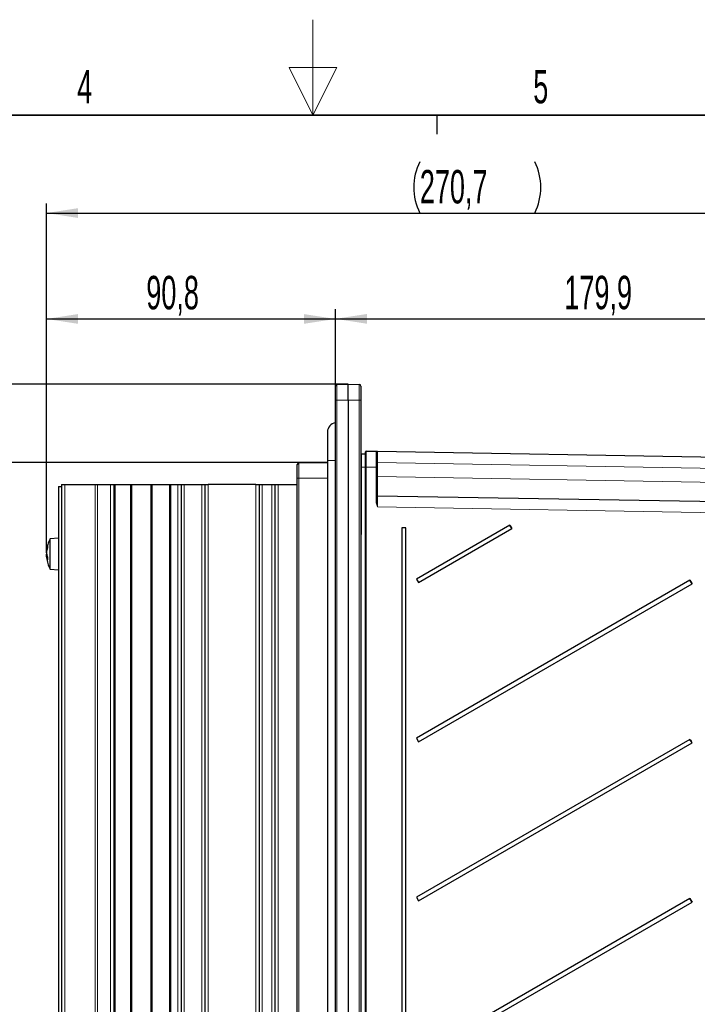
# Model space of a CAD drawing. Header units: millimetres. Extents: x 5 to 418, y 2 to 292.
# Tile 43 of 47: x 186 to 257, y 189 to 292. Entities that reach past the tile are written whole.
import ezdxf

# ---------------------------------------------------------------- set-up
doc = ezdxf.new("R2010")
doc.units = ezdxf.units.MM
doc.header["$PDSIZE"] = -1
doc.layers.add('SLD-0', color=7, linetype='Continuous')
doc.styles.add('SLDTEXTSTYLE0', font='TXT', dxfattribs={"width": 0.605})
doc.dimstyles.new('SLDDIMSTYLE0', dxfattribs={"dimtxt": 3.5, "dimasz": 3.302, "dimexe": 0, "dimexo": 0.0625, "dimgap": 0.875, "dimtad": 1, "dimdec": 1, "dimlfac": 3, "dimrnd": 1e-09, "dimzin": 12, "dimdsep": 46, "dimtxsty": 'SLDTEXTSTYLE0', "dimsah": 1, "dimcen": 0.09, "dimadec": 0, "dimazin": 3, "dimtfac": 1, "dimtofl": 0, "dimtmove": 0, "dimatfit": 3, "dimfxl": 1, "dimfrac": 2, "dimtolj": 1, "dimtzin": 12, "dimarcsym": 0})
doc.dimstyles.new('SLDDIMSTYLE1', dxfattribs={"dimtxt": 3.5, "dimasz": 3.302, "dimexe": 0, "dimexo": 0.0625, "dimgap": 0.875, "dimtad": 1, "dimdec": 1, "dimlfac": 3, "dimrnd": 1e-09, "dimzin": 12, "dimdsep": 46, "dimtxsty": 'SLDTEXTSTYLE0', "dimsah": 1, "dimcen": 0.09, "dimadec": 0, "dimazin": 3, "dimtfac": 1, "dimtmove": 0, "dimatfit": 0, "dimfxl": 1, "dimfrac": 2, "dimtolj": 1, "dimtzin": 12, "dimarcsym": 0})
doc.dimstyles.new('SLDDIMSTYLE2', dxfattribs={"dimtxt": 3.5, "dimasz": 3.302, "dimexe": 0, "dimexo": 0.0625, "dimgap": 0.875, "dimtad": 1, "dimlfac": 3, "dimrnd": 1e-09, "dimzin": 12, "dimdsep": 46, "dimtxsty": 'SLDTEXTSTYLE0', "dimsah": 1, "dimcen": 0.09, "dimadec": 0, "dimazin": 3, "dimtfac": 1, "dimtofl": 0, "dimtmove": 0, "dimatfit": 3, "dimfxl": 1, "dimfrac": 2, "dimtolj": 1, "dimtzin": 12, "dimarcsym": 0})

# ---------------------------------------------------------------- blocks, each defined once
blk = doc.blocks.new('_D')
at = {"layer": 'SLD-0', "color": 7}
for p, q in [((218.52, 246.14), (171.9, 246.14)), ((172.9, 246.14), (172.9, 87.82)), ((191.02, 87.82), (171.9, 87.82))]:
    blk.add_line(p, q, dxfattribs=at)
for points in [[(172.9, 246.14), (172.39, 242.84), (173.4, 242.84)], [(172.9, 87.82), (173.4, 91.12), (172.39, 91.12)]]:
    blk.add_solid(points, dxfattribs=at)
at = {"layer": 'SLD-0', "color": 7, "insert": (168.38, 162.97), "char_height": 3.5, "attachment_point": 1, "rotation": 90, "style": 'SLDTEXTSTYLE0'}
blk.add_mtext('475', dxfattribs=at)
blk = doc.blocks.new('_D_1')
at = {"layer": 'SLD-0', "color": 7}
for p, q in [((183.88, 254.32), (183.88, 269)), ((220.68, 254.32), (182.88, 254.32)), ((183.88, 254.32), (183.88, 246.14)), ((218.52, 246.14), (182.88, 246.14)), ((183.88, 246.14), (183.88, 239.79))]:
    blk.add_line(p, q, dxfattribs=at)
for points in [[(183.88, 254.32), (184.39, 257.62), (183.38, 257.62)], [(183.88, 246.14), (183.38, 242.84), (184.39, 242.84)]]:
    blk.add_solid(points, dxfattribs=at)
at = {"layer": 'SLD-0', "color": 7, "insert": (179.37, 259.64), "char_height": 3.5, "attachment_point": 1, "rotation": 90, "style": 'SLDTEXTSTYLE0'}
blk.add_mtext('24,5', dxfattribs=at)
blk = doc.blocks.new('_D_2')
at = {"layer": 'SLD-0', "color": 7}
for p, q in [((189.1, 236.67), (189.1, 273.25)), ((189.1, 272.25), (279.32, 272.25)), ((279.32, 218.15), (279.32, 273.25))]:
    blk.add_line(p, q, dxfattribs=at)
for centre, start, end in [((233.57, 274.94), 153.4349, 206.5651), ((234.85, 274.94), 333.4349, 26.5651)]:
    blk.add_arc(centre, 6.01, start, end, dxfattribs=at)
for points in [[(189.1, 272.25), (192.4, 271.74), (192.4, 272.76)], [(279.32, 272.25), (276.02, 272.76), (276.02, 271.74)]]:
    blk.add_solid(points, dxfattribs=at)
at = {"layer": 'SLD-0', "color": 7, "insert": (228.19, 276.76), "char_height": 3.5, "attachment_point": 1, "style": 'SLDTEXTSTYLE0'}
blk.add_mtext('270,7', dxfattribs=at)
blk = doc.blocks.new('_D_3')
at = {"layer": 'SLD-0', "color": 7}
for p, q in [((219.35, 252.65), (219.35, 262.17)), ((279.32, 218.15), (279.32, 262.17)), ((219.35, 261.17), (279.32, 261.17))]:
    blk.add_line(p, q, dxfattribs=at)
for points in [[(219.35, 261.17), (222.65, 260.66), (222.65, 261.68)], [(279.32, 261.17), (276.02, 261.68), (276.02, 260.66)]]:
    blk.add_solid(points, dxfattribs=at)
at = {"layer": 'SLD-0', "color": 7, "insert": (243.32, 265.68), "char_height": 3.5, "attachment_point": 1, "style": 'SLDTEXTSTYLE0'}
blk.add_mtext('179,9', dxfattribs=at)
blk = doc.blocks.new('_D_4')
at = {"layer": 'SLD-0', "color": 7}
for p, q in [((189.1, 236.67), (189.1, 262.16)), ((219.35, 252.65), (219.35, 262.16)), ((189.1, 261.16), (219.35, 261.16))]:
    blk.add_line(p, q, dxfattribs=at)
for points in [[(189.1, 261.16), (192.4, 260.65), (192.4, 261.67)], [(219.35, 261.16), (216.05, 261.67), (216.05, 260.65)]]:
    blk.add_solid(points, dxfattribs=at)
at = {"layer": 'SLD-0', "color": 7, "insert": (199.55, 265.67), "char_height": 3.5, "attachment_point": 1, "style": 'SLDTEXTSTYLE0'}
blk.add_mtext('90,8', dxfattribs=at)
blk = doc.blocks.new('_D_6')
at = {"layer": 'SLD-0', "color": 7}
for p, q in [((220.68, 254.32), (160.76, 254.32)), ((161.76, 87.82), (161.76, 254.32)), ((191.02, 87.82), (160.76, 87.82))]:
    blk.add_line(p, q, dxfattribs=at)
for centre, start, end in [((159.07, 171.71), 63.4349, 116.5651), ((159.07, 170.42), 243.4349, 296.5651)]:
    blk.add_arc(centre, 6.01, start, end, dxfattribs=at)
for points in [[(161.76, 254.32), (161.25, 251.02), (162.27, 251.02)], [(161.76, 87.82), (162.27, 91.12), (161.25, 91.12)]]:
    blk.add_solid(points, dxfattribs=at)
at = {"layer": 'SLD-0', "color": 7, "insert": (157.25, 165.05), "char_height": 3.5, "attachment_point": 1, "rotation": 90, "style": 'SLDTEXTSTYLE0'}
blk.add_mtext('499,5', dxfattribs=at)

msp = doc.modelspace()

# ---------------------------------------------------------------- linework, layer by layer
at = {"color": 7, "linetype": 'Continuous', "lineweight": 25}
for p, q in [((219.3515, 252.6522), (219.3515, 254.1319)), ((219.5153, 254.2985), (220.6849, 254.3189)), ((220.6849, 252.6522), (220.6849, 254.3189)), ((220.6849, 254.3189), (221.8544, 254.2985)), ((222.0182, 254.1319), (222.0182, 252.6522)), ((219.3515, 82.6522), (219.3515, 252.6522)), ((220.6849, 252.6522), (220.6849, 82.6522)), ((222.0182, 252.6522), (222.0182, 82.6522)), ((218.5182, 249.3189), (218.5182, 246.3189)), ((222.4515, 246.9856), (222.0849, 246.9856)), ((222.5182, 245.6513), (222.5182, 247.2511)), ((222.586, 247.3177), (223.6193, 247.2997)), ((223.6849, 247.233), (223.6849, 245.6333)), ((223.7504, 247.2974), (261.9527, 246.6306)), ((215.3515, 244.4856), (215.3515, 245.9186)), ((215.5153, 246.0853), (218.5182, 246.1377)), ((218.5182, 246.3189), (218.5182, 88.9856)), ((222.5182, 90.1383), (222.5182, 245.6513)), ((223.6849, 245.6333), (223.6849, 242.0377)), ((215.3515, 109.8189), (215.3515, 244.4856)), ((190.3515, 243.6189), (190.3515, 109.4856)), ((190.3515, 243.6189), (190.6849, 243.6189)), ((190.6849, 243.8189), (190.6849, 243.6189)), ((190.6849, 243.8189), (191.0182, 243.8189)), ((190.6849, 243.6189), (190.6849, 109.4856)), ((191.0182, 243.8189), (194.1928, 243.8189)), ((194.1928, 243.8189), (194.4338, 243.8189)), ((194.4338, 243.8189), (195.7909, 243.8189)), ((195.7909, 243.8189), (196.1849, 243.8189)), ((196.1849, 109.4856), (196.1849, 243.8189)), ((196.1849, 243.8189), (196.2849, 243.8189)), ((196.2849, 243.8189), (197.8849, 243.8189)), ((197.8849, 243.8189), (197.9849, 243.8189)), ((197.9849, 243.8189), (197.9849, 109.4856)), ((197.9849, 243.8189), (198.0182, 243.8189)), ((198.0182, 243.8189), (200.0182, 243.8189)), ((200.0182, 243.8189), (200.0515, 243.8189)), ((200.0515, 109.4856), (200.0515, 243.8189)), ((200.0515, 243.8189), (200.1515, 243.8189)), ((200.1515, 243.8189), (202.0182, 243.8189)), ((202.0182, 109.4856), (202.0182, 243.8189)), ((202.0182, 243.8189), (202.1182, 243.8189)), ((202.1182, 243.8189), (202.8515, 243.8189)), ((202.8515, 243.8189), (203.1849, 243.8189)), ((203.1849, 243.8189), (203.1849, 109.4856)), ((203.1849, 243.8189), (203.5182, 243.8189)), ((203.5182, 243.8189), (205.3515, 243.8189)), ((205.3515, 243.8189), (205.6849, 243.8189)), ((205.6849, 243.8189), (205.6849, 109.4856)), ((205.6849, 243.8189), (206.0182, 243.8189)), ((211.0182, 243.8189), (206.0182, 243.8189)), ((211.0182, 243.8189), (211.3515, 243.8189)), ((211.3515, 243.8189), (211.3515, 109.4856)), ((211.3515, 243.8189), (211.6849, 243.8189)), ((211.6849, 243.8189), (212.6849, 243.8189)), ((212.6849, 243.8189), (213.0182, 243.8189)), ((213.0182, 243.8189), (213.0182, 109.4856)), ((213.0182, 243.8189), (213.3515, 243.8189)), ((213.3515, 243.8189), (215.3515, 243.8189)), ((223.7504, 242.6511), (261.9527, 241.9843)), ((226.2933, 239.2856), (226.2933, 93.6522)), ((226.7342, 239.2856), (226.2933, 239.2856)), ((226.7342, 93.6522), (226.7342, 239.2856)), ((237.6158, 239.5735), (227.834, 233.926)), ((237.8324, 239.1982), (237.6158, 239.5735)), ((190.3515, 238.2189), (189.4892, 238.1435)), ((228.0506, 233.5507), (237.8324, 239.1982)), ((189.4892, 237.902), (189.4892, 238.1435)), ((189.4892, 234.961), (189.4892, 237.902)), ((189.0993, 236.8505), (189.1243, 236.8483)), ((189.2008, 236.2629), (189.0993, 236.254)), ((189.0997, 236.8282), (189.1207, 236.8264)), ((189.1115, 236.2773), (189.0997, 236.2763)), ((189.4892, 234.961), (190.3515, 234.8856)), ((227.834, 233.926), (228.0506, 233.5507)), ((256.4768, 233.7974), (227.834, 217.2605)), ((228.0506, 216.8852), (256.6934, 233.4221)), ((256.6934, 233.4221), (256.4768, 233.7974)), ((227.834, 217.2605), (228.0506, 216.8852)), ((256.4768, 217.1308), (227.834, 200.5938)), ((228.0506, 200.2185), (256.6934, 216.7555)), ((256.6934, 216.7555), (256.4768, 217.1308)), ((227.834, 200.5938), (228.0506, 200.2185)), ((256.4768, 200.4641), (227.834, 183.9271)), ((228.0506, 183.5518), (256.6934, 200.0888)), ((256.6934, 200.0888), (256.4768, 200.4641))]:
    msp.add_line(p, q, dxfattribs=at)
at = {"color": 7, "linetype": 'Continuous', "lineweight": 18}
for p, q in [((219.5153, 254.2985), (219.5153, 252.6522)), ((221.8544, 252.6522), (221.8544, 254.2985)), ((219.3515, 252.6522), (219.5153, 252.6522)), ((219.5153, 252.6522), (219.5153, 82.6522)), ((220.6849, 252.6522), (219.5153, 252.6522)), ((221.8544, 252.6522), (220.6849, 252.6522)), ((221.8544, 82.6522), (221.8544, 252.6522)), ((222.0182, 252.6522), (221.8544, 252.6522)), ((222.0849, 246.9856), (222.0849, 245.6522)), ((222.4515, 245.6522), (222.4515, 246.9856)), ((215.5153, 246.0853), (215.5153, 244.4856)), ((219.3515, 246.3189), (218.5182, 246.3189)), ((222.0849, 245.6522), (222.0182, 245.6522)), ((222.0849, 245.6522), (222.0849, 238.6246)), ((222.4515, 245.6522), (222.0849, 245.6522)), ((222.4515, 89.8829), (222.4515, 245.6522)), ((222.5182, 245.6522), (222.4515, 245.6522)), ((222.5182, 245.6513), (222.586, 245.6513)), ((222.586, 245.6513), (222.586, 90.1383)), ((223.6194, 245.6333), (222.586, 245.6513)), ((223.6194, 242.0377), (223.6194, 245.6333)), ((223.6849, 245.6333), (223.6194, 245.6333)), ((223.6849, 246.1309), (223.7504, 246.1309)), ((223.7504, 246.1309), (223.7504, 244.6508)), ((261.9527, 245.4641), (223.7504, 246.1309)), ((215.3515, 244.4856), (215.5153, 244.4856)), ((215.5153, 244.4856), (215.5153, 109.8189)), ((218.5182, 244.4856), (215.5153, 244.4856)), ((223.7504, 244.6508), (223.6849, 244.6508)), ((223.7504, 244.6508), (261.9527, 243.984)), ((191.0182, 243.8189), (191.0182, 109.4856)), ((194.1928, 243.8189), (194.1928, 109.4856)), ((194.4338, 243.8189), (194.4338, 109.4856)), ((195.7909, 243.8189), (195.7909, 109.4856)), ((196.2849, 243.8189), (196.2849, 109.4856)), ((197.8849, 109.4856), (197.8849, 243.8189)), ((198.0182, 243.8189), (198.0182, 109.4856)), ((200.0182, 243.8189), (200.0182, 109.4856)), ((200.1515, 243.8189), (200.1515, 109.4856)), ((202.1182, 243.8189), (202.1182, 109.4856)), ((202.8515, 243.8189), (202.8515, 109.4856)), ((203.5182, 243.8189), (203.5182, 109.4856)), ((205.3515, 243.8189), (205.3515, 109.4856)), ((206.0182, 243.8189), (206.0182, 109.4856)), ((211.0182, 243.8189), (211.0182, 109.4856)), ((211.6849, 243.8189), (211.6849, 109.4856)), ((212.6849, 243.8189), (212.6849, 109.4856)), ((213.3515, 243.8189), (213.3515, 109.4856)), ((223.6194, 242.0377), (223.6849, 242.0377)), ((261.9527, 240.8178), (223.7503, 241.4846)), ((222.0182, 238.6799), (222.0849, 238.6246)), ((222.0849, 238.6246), (222.0182, 238.6309)), ((222.0849, 238.6246), (222.0182, 238.558)), ((189.1297, 236.8795), (189.1012, 236.8808)), ((189.1214, 236.8308), (189.1012, 236.8325)), ((189.107, 236.7264), (189.1012, 236.7262)), ((189.1113, 236.524), (189.1012, 236.5233)), ((189.1346, 236.4325), (189.1012, 236.434)), ((189.206, 236.2521), (189.1012, 236.2444))]:
    msp.add_line(p, q, dxfattribs=at)
at = {"color": 7, "linetype": 'Continuous', "lineweight": 25, "flags": 128}
for points in [[(189.1142, 236.8492), (189.1082, 236.7983), (189.1012, 236.7262)], [(189.1142, 236.2553), (189.1082, 236.3062), (189.1012, 236.3783)]]:
    msp.add_lwpolyline(points, dxfattribs=at)
at = {"color": 7, "linetype": 'Continuous', "lineweight": 25}
for centre, radius, start, end in [((219.5182, 254.1319), 0.1667, 91, 180), ((221.8515, 254.1319), 0.1667, 0, 89), ((219.5182, 249.3189), 1, 99.594068, 180), ((222.0849, 246.9189), 0.0667, 90, 180), ((222.4515, 247.0522), 0.0667, 270, 0), ((222.5849, 247.2511), 0.0667, 89, 180), ((223.6182, 247.233), 0.0667, 0, 89), ((215.5182, 245.9186), 0.1667, 91, 180), ((223.7515, 242.7178), 0.0667, 180, 269), ((253.7121, 248.6136), 18.4612, 209.319609, 210.664467), ((192.4182, 236.5522), 3.3333, 151.486468, 174.371932), ((191.4741, 236.6588), 2.3832, 162.062117, 174.654575), ((191.6062, 236.4356), 2.516, 162.498189, 174.643133), ((190.1273, 237.2925), 0.926, 173.783333, 186.216667), ((190.2078, 236.7522), 1.1197, 188.785329, 206.612003), ((191.5575, 236.662), 2.4669, 185.302762, 189.223026), ((190.073, 236.3948), 0.9833, 188.798324, 208.241419), ((192.4182, 236.5522), 3.3333, 186.444776, 208.513532), ((191.5717, 236.0901), 2.3704, 176.115036, 183.884964), ((272.5732, 242.8375), 18.4612, 209.319609, 210.664467), ((272.5732, 226.1709), 18.4612, 209.319609, 210.664467), ((272.5732, 209.5042), 18.4612, 209.319609, 210.664467)]:
    msp.add_arc(centre, radius, start, end, dxfattribs=at)
at = {"color": 7, "linetype": 'Continuous', "lineweight": 18}
for centre, radius, start, end in [((516.2673, 246.7142), 292.5175, 179.885759, 180.114241), ((508.7297, 242.0604), 284.9799, 179.881228, 180.115751)]:
    msp.add_arc(centre, radius, start, end, dxfattribs=at)
for centre, major_axis, ratio, start_param, end_param in [((222.5849, 245.6508), (0.0012, 1.6669), 0.00071624, 4.71268962, 6.28317331), ((223.6182, 245.6328), (0.0012, 1.6669), 0.00071624, 4.71268962, 6.28317331), ((223.7515, 244.6514), (0.0012, 2.0003), 0.00058149, 1.5710911, 3.14158284)]:
    msp.add_ellipse(centre, major_axis=major_axis, ratio=ratio, start_param=start_param, end_param=end_param, dxfattribs=at)
at = {"color": 7, "linetype": 'Continuous', "lineweight": 25}
for points, knots in [([(223.6193, 247.2997), (223.6289, 247.2995), (223.6453, 247.2992), (223.7057, 247.2982), (223.7382, 247.2976), (223.7499, 247.2974), (223.7504, 247.2974)], [0, 0, 0, 0, 0.47272859, 0.81220432, 0.99328438, 1, 1, 1, 1]), ([(189.0994, 236.8513), (189.0993, 236.8511), (189.0989, 236.8503), (189.0992, 236.8564), (189.1, 236.8673), (189.1009, 236.877), (189.1012, 236.8808)], [0, 0, 0, 0, 0.11798741, 0.45216058, 0.78585608, 1, 1, 1, 1]), ([(189.0998, 236.8504), (189.0995, 236.8455), (189.099, 236.8355), (189.0992, 236.8283), (189.1, 236.8276), (189.1009, 236.8311), (189.1012, 236.8325)], [0, 0, 0, 0, 0.269450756, 0.546238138, 0.822629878, 1, 1, 1, 1]), ([(189.0998, 236.2541), (189.0995, 236.2589), (189.099, 236.2687), (189.0991, 236.2758), (189.0996, 236.2755), (189.0998, 236.2754)], [0, 0, 0, 0, 0.38652488, 0.7835741, 1, 1, 1, 1]), ([(189.1, 236.6525), (189.0999, 236.6529), (189.0994, 236.6569), (189.099, 236.6703), (189.0991, 236.6906), (189.1, 236.7104), (189.1009, 236.7217), (189.1012, 236.7262)], [0, 0, 0, 0, 0.02895773, 0.29650909, 0.56304473, 0.82919937, 1, 1, 1, 1]), ([(189.1012, 236.6705), (189.1007, 236.6639), (189.0997, 236.6507), (189.099, 236.6282), (189.0992, 236.6071), (189.1, 236.591), (189.1009, 236.584), (189.1012, 236.5812)], [0, 0, 0, 0, 0.21547506, 0.43163528, 0.64697488, 0.86200668, 1, 1, 1, 1]), ([(189.1012, 236.434), (189.1007, 236.4406), (189.0997, 236.4538), (189.099, 236.4763), (189.0992, 236.4974), (189.1, 236.5135), (189.1009, 236.5205), (189.1012, 236.5233)], [0, 0, 0, 0, 0.21547506, 0.43163528, 0.64697488, 0.86200668, 1, 1, 1, 1]), ([(189.1, 236.452), (189.0999, 236.4516), (189.0994, 236.4476), (189.099, 236.4342), (189.0991, 236.4139), (189.1, 236.3941), (189.1009, 236.3828), (189.1012, 236.3783)], [0, 0, 0, 0, 0.02895773, 0.29650909, 0.56304473, 0.82919937, 1, 1, 1, 1]), ([(189.1012, 236.2444), (189.1007, 236.2476), (189.0997, 236.254), (189.099, 236.2547), (189.0992, 236.2484), (189.1, 236.2371), (189.1009, 236.2275), (189.1012, 236.2237)], [0, 0, 0, 0, 0.21547506, 0.43163528, 0.64697488, 0.86200668, 1, 1, 1, 1])]:
    msp.add_open_spline(points, degree=3, knots=knots, dxfattribs=at)
at = {"color": 7, "linetype": 'Continuous', "lineweight": 18}
for points, knots in [([(223.7503, 241.4846), (223.7499, 241.4858), (223.7382, 241.5195), (223.7057, 241.6143), (223.6454, 241.7939), (223.6289, 241.948), (223.6194, 242.0377)], [0, 0, 0, 0, 0.00671721, 0.18775566, 0.52716244, 1, 1, 1, 1]), ([(223.7503, 241.4846), (223.7501, 241.4859), (223.7443, 241.5216), (223.7282, 241.6212), (223.6984, 241.8047), (223.6898, 241.9529), (223.6849, 242.0377)], [0, 0, 0, 0, 0.007036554, 0.193115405, 0.538358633, 1, 1, 1, 1])]:
    msp.add_open_spline(points, degree=3, knots=knots, dxfattribs=at)
at = {"layer": 'SLD-0', "lineweight": 18}
for p, q in [((217, 292.5), (217, 282.5)), ((219.5, 287.5), (214.5, 287.5)), ((214.5, 287.5), (217, 282.5)), ((217, 282.5), (219.5, 287.5))]:
    msp.add_line(p, q, dxfattribs=at)
at = {"layer": 'SLD-0', "lineweight": 35}
msp.add_line((408, 282.5), (26, 282.5), dxfattribs=at)
at = {"layer": 'SLD-0'}
msp.add_line((230, 280.5), (230, 282.5), dxfattribs=at)
msp.add_line((230, 280.5), (230, 282.5), dxfattribs=at)
at = {"layer": 'SLD-0', "color": 7, "lineweight": 18}
msp.add_point((218.5182, 246.1377), dxfattribs=at)
msp.add_point((218.5182, 246.1377), dxfattribs=at)

# ---------------------------------------------------------------- texts
at = {"layer": 'SLD-0', "char_height": 3.5, "attachment_point": 2, "style": 'SLDTEXTSTYLE0'}
for s, insert in [('4', (193.1027, 287.243)), ('5', (240.8527, 287.243))]:
    msp.add_mtext(s, dxfattribs=dict(at, insert=insert))

# ---------------------------------------------------------------- dimensions: what is measured, and where the dimension line sits
at = {"layer": 'SLD-0', "color": 7}
dim = msp.add_linear_dim(base=(279.3182, 272.2496), p1=(189.1012, 236.6705), p2=(279.3182, 218.1522), text='(<>)', dimstyle='SLDDIMSTYLE0', dxfattribs=at)
dim.commit()
dim.dimension.update_dxf_attribs({"geometry": '_D_2', "text_midpoint": (234.2097, 272.2496), "dimtype": 160})
for base, p1, p2, dimstyle, picture, middle in [((183.8841, 246.1377), (220.6849, 254.3189), (218.5182, 246.1377), 'SLDDIMSTYLE1', '_D_1', (183.8841, 264.3189)), ((172.8957, 87.8156), (218.5182, 246.1377), (191.0182, 87.8156), 'SLDDIMSTYLE0', '_D', (172.8957, 166.9766))]:
    dim = msp.add_linear_dim(base=base, p1=p1, p2=p2, angle=90, dimstyle=dimstyle, dxfattribs=at)
    dim.commit()
    dim.dimension.update_dxf_attribs({"geometry": picture, "text_midpoint": middle, "dimtype": 160})
for base, p1, p2, dimstyle, picture, middle in [((219.3515, 261.1621), (189.1012, 236.6705), (219.3515, 252.6522), 'SLDDIMSTYLE0', '_D_4', (204.2264, 261.1621)), ((279.3182, 261.1716), (219.3515, 252.6522), (279.3182, 218.1522), 'SLDDIMSTYLE2', '_D_3', (249.3349, 261.1716))]:
    dim = msp.add_linear_dim(base=base, p1=p1, p2=p2, dimstyle=dimstyle, dxfattribs=at)
    dim.commit()
    dim.dimension.update_dxf_attribs({"geometry": picture, "text_midpoint": middle, "dimtype": 160})
dim = msp.add_linear_dim(base=(161.7576, 254.3189), p1=(191.0182, 87.8156), p2=(220.6849, 254.3189), angle=90, text='(<>)', dimstyle='SLDDIMSTYLE0', dxfattribs=at)
dim.commit()
dim.dimension.update_dxf_attribs({"geometry": '_D_6', "text_midpoint": (161.7576, 171.0672), "dimtype": 160})

doc.saveas('drawing.dxf')
